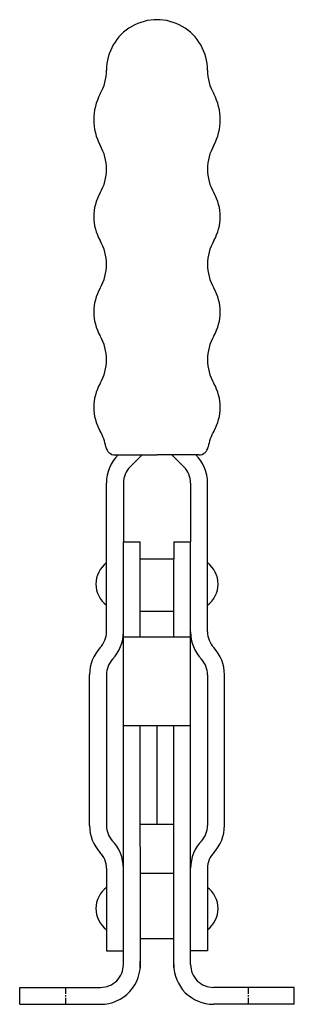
# Model space of a CAD drawing. Extents: x 87 to 139, y 70 to 256.
import ezdxf

# ---------------------------------------------------------------- set-up
doc = ezdxf.new("R2010")
doc.units = 0
doc.linetypes.add('CENTER', pattern=[2, 1.25, -0.25, 0.25, -0.25])
doc.layers.get('0').update_dxf_attribs({"linetype": 'CONTINUOUS'})
doc.layers.add('BRAUER-1', color=1, linetype='CENTER')

msp = doc.modelspace()

# ---------------------------------------------------------------- linework, layer by layer
for p, q in [((104.88829, 173.803301), (112.778288, 173.803301)), ((107.687729, 171.54056), (109.950471, 173.803301)), ((120.668287, 173.803301), (112.778288, 173.803301)), ((117.868847, 171.540559), (115.606106, 173.803301)), ((103.228287, 140.359208), (103.228288, 168.500001)), ((106.428288, 168.5), (106.428288, 157.4)), ((119.128288, 168.5), (119.128288, 157.4)), ((122.328287, 140.359208), (122.328288, 168.5)), ((106.428286, 77.500001), (106.428288, 157.4)), ((106.428288, 157.4), (109.578288, 157.4)), ((109.512716, 157.4), (109.532533, 139.46341)), ((115.978288, 157.4), (115.928288, 154.2)), ((115.978288, 157.4), (119.128288, 157.4)), ((119.128286, 77.5), (119.128288, 157.4)), ((109.516251, 154.2), (115.978288, 154.2)), ((115.928287, 139.46341), (115.928288, 154.2)), ((109.516251, 144.293498), (115.978288, 144.293498)), ((106.428287, 139.46341), (119.128287, 139.46341)), ((100.028286, 103.779605), (100.028287, 132.279605)), ((103.228287, 132.279605), (103.228286, 103.779605)), ((122.328287, 132.279604), (122.328286, 103.779604)), ((125.528286, 103.779604), (125.528287, 132.279604)), ((106.428287, 122.674122), (119.128287, 122.674122)), ((109.551083, 122.674122), (109.601692, 76.868966)), ((112.729365, 122.677634), (112.750001, 104.000004)), ((115.928286, 76.928291), (115.928287, 122.674122)), ((115.928287, 104.000004), (109.571716, 104.000004)), ((103.228286, 95.700001), (103.228286, 80.100001)), ((122.328286, 95.700001), (122.328286, 80.1)), ((115.928286, 94.691977), (109.571715, 94.691977)), ((115.928285, 82.379833), (109.571715, 82.379834)), ((103.228286, 80.100001), (106.428286, 80.1)), ((122.328286, 80.1), (119.128286, 80.1)), ((86.828286, 73.200001), (102.128286, 73.200001)), ((86.828286, 70.000001), (86.828286, 73.200001)), ((138.728286, 73.2), (123.428286, 73.2)), ((138.728286, 70), (138.728286, 73.2)), ((86.828286, 70.000001), (102.128286, 70.000001)), ((138.728286, 70), (123.428286, 70))]:
    msp.add_line(p, q)
for centre, radius, start, end in [((112.778302, 246.503303), 9.538936, 359.999989, 180), ((94.239366, 246.503304), 9, 329.999987, 359.999994), ((131.317232, 246.503301), 9, 179.999989, 209.999999), ((111.184836, 237.1533), 10.357015, 152.077174, 207.922787), ((114.37176, 237.153301), 10.357015, 332.077187, 27.922814), ((94.239361, 227.803304), 9, 329.999987, 30.000004), ((131.317232, 227.803301), 9, 149.999989, 209.999999), ((109.827816, 218.8033), 9, 149.999984, 209.999974), ((115.728774, 218.803301), 9, 329.999999, 29.999999), ((94.239356, 209.803304), 9, 329.999987, 30.000004), ((131.317231, 209.803301), 9, 149.999989, 209.999999), ((109.827811, 200.8033), 9, 149.999984, 209.999974), ((115.728774, 200.803301), 9, 329.999999, 30.000002), ((94.239351, 191.803304), 9, 329.999984, 30.000004), ((131.317231, 191.803301), 9, 149.999989, 209.999999), ((109.827806, 182.8033), 9, 149.999987, 209.999974), ((115.728773, 182.803301), 9, 329.999999, 29.999999), ((94.239346, 173.803304), 9, 9.594055, 29.999994), ((131.31723, 173.803301), 9, 149.999989, 170.405931), ((104.88829, 175.603301), 1.8, 189.594055, 270), ((120.668287, 175.603301), 1.8, 270, 350.40593), ((110.728288, 168.5), 7.5, 134.999999, 179.999992), ((114.828288, 168.5), 7.5, 0, 45.000008), ((110.728288, 168.5), 4.3, 134.999999, 180), ((114.828288, 168.5), 4.3, 0, 45.000008), ((106.228288, 149.4), 5, 126.869891, 233.130101), ((119.328288, 149.4), 5, 306.869886, 53.130102), ((98.928287, 140.359209), 4.3, 316.787021, 359.999987), ((98.928287, 140.359209), 7.5, 316.787021, 359.999992), ((126.628287, 140.359208), 7.5, 180, 223.212976), ((126.628287, 140.359208), 4.3, 180, 223.212976), ((107.528287, 132.279604), 7.5, 136.787021, 179.999992), ((118.028287, 132.279604), 7.5, 0, 43.212986), ((107.528287, 132.279604), 4.3, 136.787021, 179.999987), ((118.028287, 132.279604), 4.3, 0, 43.212986), ((107.528286, 103.779604), 7.5, 179.999992, 223.212976), ((107.528286, 103.779604), 4.3, 179.999987, 223.212976), ((118.028286, 103.779604), 4.3, 316.787021, 0), ((118.028286, 103.779604), 7.5, 316.787021, 0), ((98.928286, 95.700001), 7.5, 0.000008, 44.999999), ((126.628286, 95.7), 7.5, 134.999998, 179.999992), ((98.928286, 95.700001), 4.3, 0, 44.999999), ((126.628286, 95.7), 4.3, 134.999998, 179.999987), ((106.228286, 88.1), 5, 126.869891, 233.130101), ((119.328286, 88.1), 5, 306.869886, 53.130102), ((102.128286, 77.500001), 7.5, 270, 4.953069), ((102.128286, 77.500001), 4.3, 270, 0.000019), ((123.428286, 77.5), 7.5, 179.999983, 270), ((123.428286, 77.5), 4.3, 179.999989, 270)]:
    msp.add_arc(centre, radius, start, end)
at = {"layer": 'BRAUER-1'}
for p, q in [((95.5, 73.200001), (95.5, 70.000001)), ((130, 73.2), (130, 70))]:
    msp.add_line(p, q, dxfattribs=at)

doc.saveas('drawing.dxf')
